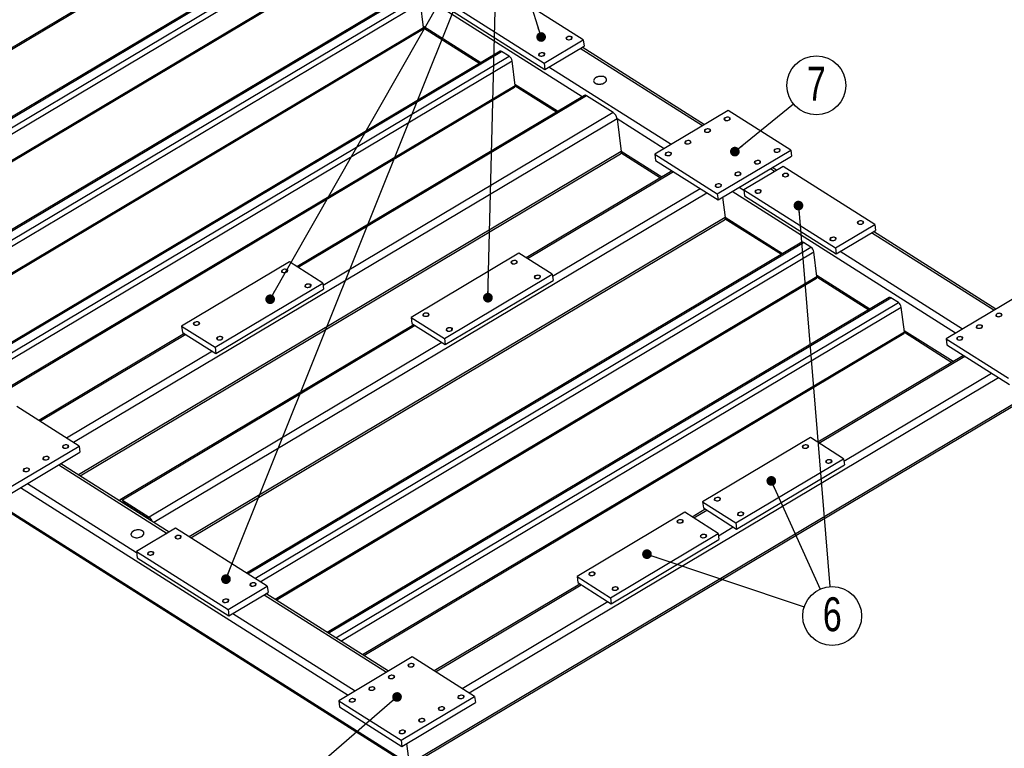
# Model space of a CAD drawing. Header units: millimetres. Extents: x 5 to 589, y 5 to 415.
# Tile 10 of 15: x 246 to 348, y 301 to 376. Entities that reach past the tile are written whole.
import ezdxf

# ---------------------------------------------------------------- set-up
doc = ezdxf.new("R2010")
doc.units = ezdxf.units.MM
doc.layers.add('NOTES', color=6, linetype='Continuous')
doc.layers.add('TRAIT-FINS', color=9, linetype='Continuous')
doc.layers.add('TRAIT-FORT', color=4, linetype='Continuous', lineweight=25)
doc.styles.add('SLDTEXTSTYLE0', font='TXT', dxfattribs={"width": 0.75})
doc.dimstyles.new('SLDDIMSTYLE0', dxfattribs={"dimtxt": 0.18, "dimasz": 1, "dimexe": 0, "dimexo": 0.0625, "dimgap": 0, "dimtad": 0, "dimtih": 1, "dimtoh": 1, "dimdec": 0, "dimrnd": 1e-09, "dimzin": 0, "dimdsep": 46, "dimtxsty": 'Standard', "dimblk1": 'DOT', "dimblk2": 'DOT', "dimsah": 1, "dimcen": 0.09, "dimadec": 0, "dimazin": 0, "dimtfac": 1, "dimtdec": 0, "dimtofl": 0, "dimtmove": 0, "dimatfit": 3, "dimldrblk": 'DOT', "dimfxl": 1, "dimfrac": 2, "dimtolj": 1, "dimtzin": 0, "dimarcsym": 0})

# ---------------------------------------------------------------- blocks, each defined once
blk = doc.blocks.new('_Dot')
at = {"color": 0, "linetype": 'ByBlock', "lineweight": -2}
blk.add_line((-0.5, 0), (-1, 0), dxfattribs=at)
at = {"color": 0, "linetype": 'ByBlock', "const_width": 0.5}
blk.add_lwpolyline([(-0.25, 0, 1), (0.25, 0, 1)], format="xyb", close=True, dxfattribs=at)
blk = doc.blocks.new('SW_NOTE_20')
at = {"layer": 'NOTES', "color": 0}
blk.add_circle((2.88, -0.96), 3.04, dxfattribs=at)
at = {"layer": 'NOTES', "color": 0, "insert": (2.89, 0.97), "char_height": 3.5, "attachment_point": 2, "style": 'SLDTEXTSTYLE0'}
blk.add_mtext('6', dxfattribs=at)
blk = doc.blocks.new('SW_NOTE_24')
at = {"layer": 'NOTES', "color": 0}
blk.add_circle((2.36, 1.92), 3.04, dxfattribs=at)
at = {"layer": 'NOTES', "color": 0, "insert": (2.36, 3.85), "char_height": 3.5, "attachment_point": 2, "style": 'SLDTEXTSTYLE0'}
blk.add_mtext('7', dxfattribs=at)

msp = doc.modelspace()

# ---------------------------------------------------------------- linework, layer by layer
at = {"layer": 'TRAIT-FINS', "lineweight": 18, "flags": 128}
for points in [[(302.43, 374.31), (302.37, 374.37), (302.35, 374.45), (302.39, 374.52), (302.47, 374.59), (302.58, 374.64), (302.71, 374.66), (302.84, 374.65), (302.94, 374.61), (303, 374.54), (303.01, 374.47), (302.98, 374.39), (302.9, 374.32), (302.79, 374.27), (302.66, 374.25), (302.53, 374.27), (302.43, 374.31)], [(299.6, 372.62), (299.54, 372.68), (299.52, 372.76), (299.56, 372.84), (299.64, 372.91), (299.75, 372.95), (299.88, 372.97), (300, 372.96), (300.11, 372.92), (300.17, 372.86), (300.18, 372.78), (300.15, 372.7), (300.07, 372.63), (299.96, 372.59), (299.83, 372.57), (299.7, 372.58), (299.6, 372.62)], [(318.74, 365.97), (318.68, 366.03), (318.66, 366.11), (318.7, 366.19), (318.78, 366.25), (318.89, 366.3), (319.02, 366.32), (319.14, 366.31), (319.24, 366.27), (319.31, 366.21), (319.32, 366.13), (319.29, 366.05), (319.21, 365.98), (319.09, 365.94), (318.96, 365.92), (318.84, 365.93), (318.74, 365.97)], [(316.72, 364.76), (316.65, 364.83), (316.64, 364.9), (316.67, 364.98), (316.75, 365.05), (316.87, 365.1), (317, 365.12), (317.12, 365.1), (317.22, 365.06), (317.28, 365), (317.3, 364.92), (317.26, 364.85), (317.18, 364.78), (317.07, 364.73), (316.94, 364.71), (316.82, 364.72), (316.72, 364.76)], [(314.69, 363.56), (314.63, 363.62), (314.62, 363.7), (314.65, 363.78), (314.73, 363.84), (314.85, 363.89), (314.97, 363.91), (315.1, 363.9), (315.2, 363.86), (315.26, 363.8), (315.28, 363.72), (315.24, 363.64), (315.16, 363.57), (315.05, 363.53), (314.92, 363.51), (314.8, 363.52), (314.69, 363.56)], [(312.67, 362.35), (312.61, 362.42), (312.59, 362.49), (312.63, 362.57), (312.71, 362.64), (312.82, 362.69), (312.95, 362.71), (313.08, 362.69), (313.18, 362.65), (313.24, 362.59), (313.26, 362.51), (313.22, 362.44), (313.14, 362.37), (313.03, 362.32), (312.9, 362.3), (312.77, 362.31), (312.67, 362.35)], [(323.89, 362.7), (323.83, 362.77), (323.81, 362.84), (323.85, 362.92), (323.93, 362.99), (324.04, 363.04), (324.17, 363.06), (324.3, 363.05), (324.4, 363.01), (324.46, 362.94), (324.48, 362.86), (324.44, 362.79), (324.36, 362.72), (324.25, 362.67), (324.12, 362.65), (323.99, 362.66), (323.89, 362.7)], [(321.87, 361.5), (321.81, 361.56), (321.79, 361.64), (321.83, 361.72), (321.91, 361.79), (322.02, 361.83), (322.15, 361.85), (322.27, 361.84), (322.38, 361.8), (322.44, 361.74), (322.45, 361.66), (322.42, 361.58), (322.34, 361.51), (322.22, 361.47), (322.1, 361.45), (321.97, 361.46), (321.87, 361.5)], [(319.85, 360.29), (319.79, 360.36), (319.77, 360.43), (319.81, 360.51), (319.89, 360.58), (320, 360.63), (320.13, 360.65), (320.25, 360.64), (320.35, 360.6), (320.42, 360.53), (320.43, 360.45), (320.4, 360.38), (320.32, 360.31), (320.2, 360.26), (320.07, 360.24), (319.95, 360.25), (319.85, 360.29)], [(324.77, 360.16), (324.7, 360.23), (324.69, 360.3), (324.72, 360.38), (324.8, 360.45), (324.92, 360.5), (325.05, 360.52), (325.17, 360.5), (325.27, 360.46), (325.33, 360.4), (325.35, 360.32), (325.31, 360.25), (325.23, 360.18), (325.12, 360.13), (324.99, 360.11), (324.87, 360.12), (324.77, 360.16)], [(317.83, 359.09), (317.76, 359.15), (317.75, 359.23), (317.78, 359.31), (317.86, 359.38), (317.98, 359.42), (318.11, 359.44), (318.23, 359.43), (318.33, 359.39), (318.4, 359.33), (318.41, 359.25), (318.37, 359.17), (318.29, 359.1), (318.18, 359.06), (318.05, 359.04), (317.93, 359.05), (317.83, 359.09)], [(321.94, 358.48), (321.87, 358.54), (321.86, 358.62), (321.89, 358.69), (321.97, 358.76), (322.09, 358.81), (322.22, 358.83), (322.34, 358.82), (322.44, 358.78), (322.5, 358.71), (322.52, 358.64), (322.48, 358.56), (322.4, 358.49), (322.29, 358.44), (322.16, 358.42), (322.04, 358.43), (321.94, 358.48)], [(332.5, 355.27), (332.43, 355.33), (332.42, 355.41), (332.45, 355.49), (332.54, 355.55), (332.65, 355.6), (332.78, 355.62), (332.9, 355.61), (333, 355.57), (333.07, 355.5), (333.08, 355.43), (333.05, 355.35), (332.96, 355.28), (332.85, 355.23), (332.72, 355.21), (332.6, 355.23), (332.5, 355.27)], [(329.67, 353.58), (329.6, 353.64), (329.59, 353.72), (329.62, 353.8), (329.7, 353.87), (329.82, 353.91), (329.95, 353.93), (330.07, 353.92), (330.17, 353.88), (330.24, 353.82), (330.25, 353.74), (330.21, 353.66), (330.13, 353.59), (330.02, 353.55), (329.89, 353.53), (329.77, 353.54), (329.67, 353.58)], [(296.76, 351.18), (296.7, 351.24), (296.68, 351.32), (296.72, 351.4), (296.8, 351.47), (296.91, 351.51), (297.04, 351.53), (297.17, 351.52), (297.27, 351.48), (297.33, 351.42), (297.34, 351.34), (297.31, 351.26), (297.23, 351.19), (297.12, 351.15), (296.99, 351.13), (296.86, 351.14), (296.76, 351.18)], [(273.08, 350.27), (273.02, 350.33), (273.01, 350.41), (273.04, 350.49), (273.12, 350.55), (273.24, 350.6), (273.36, 350.62), (273.49, 350.61), (273.59, 350.57), (273.65, 350.51), (273.67, 350.43), (273.63, 350.35), (273.55, 350.28), (273.44, 350.23), (273.31, 350.22), (273.19, 350.23), (273.08, 350.27)], [(299.17, 349.66), (299.1, 349.72), (299.09, 349.8), (299.12, 349.88), (299.2, 349.94), (299.32, 349.99), (299.45, 350.01), (299.57, 350), (299.67, 349.96), (299.73, 349.89), (299.75, 349.82), (299.71, 349.74), (299.63, 349.67), (299.52, 349.62), (299.39, 349.6), (299.27, 349.62), (299.17, 349.66)], [(275.49, 348.74), (275.43, 348.81), (275.41, 348.88), (275.45, 348.96), (275.53, 349.03), (275.64, 349.08), (275.77, 349.1), (275.89, 349.09), (275.99, 349.05), (276.06, 348.98), (276.07, 348.91), (276.04, 348.83), (275.96, 348.76), (275.84, 348.71), (275.72, 348.69), (275.59, 348.7), (275.49, 348.74)], [(287.66, 345.76), (287.6, 345.82), (287.59, 345.9), (287.62, 345.98), (287.7, 346.04), (287.81, 346.09), (287.94, 346.11), (288.07, 346.1), (288.17, 346.06), (288.23, 345.99), (288.25, 345.92), (288.21, 345.84), (288.13, 345.77), (288.02, 345.72), (287.89, 345.71), (287.76, 345.72), (287.66, 345.76)], [(346.78, 345.72), (346.72, 345.79), (346.7, 345.86), (346.74, 345.94), (346.82, 346.01), (346.93, 346.06), (347.06, 346.08), (347.19, 346.07), (347.29, 346.02), (347.35, 345.96), (347.37, 345.88), (347.33, 345.81), (347.25, 345.74), (347.14, 345.69), (347.01, 345.67), (346.88, 345.68), (346.78, 345.72)], [(263.99, 344.85), (263.92, 344.91), (263.91, 344.99), (263.94, 345.06), (264.02, 345.13), (264.14, 345.18), (264.27, 345.2), (264.39, 345.19), (264.49, 345.15), (264.55, 345.08), (264.57, 345.01), (264.53, 344.93), (264.45, 344.86), (264.34, 344.81), (264.21, 344.79), (264.09, 344.8), (263.99, 344.85)], [(290.07, 344.23), (290.01, 344.3), (289.99, 344.37), (290.03, 344.45), (290.11, 344.52), (290.22, 344.57), (290.35, 344.59), (290.47, 344.58), (290.57, 344.54), (290.64, 344.47), (290.65, 344.39), (290.62, 344.32), (290.54, 344.25), (290.42, 344.2), (290.29, 344.18), (290.17, 344.19), (290.07, 344.23)], [(344.76, 344.52), (344.7, 344.58), (344.68, 344.66), (344.72, 344.74), (344.8, 344.8), (344.91, 344.85), (345.04, 344.87), (345.16, 344.86), (345.27, 344.82), (345.33, 344.76), (345.34, 344.68), (345.31, 344.6), (345.23, 344.53), (345.12, 344.49), (344.99, 344.47), (344.86, 344.48), (344.76, 344.52)], [(266.39, 343.32), (266.33, 343.39), (266.31, 343.46), (266.35, 343.54), (266.43, 343.61), (266.54, 343.66), (266.67, 343.68), (266.8, 343.66), (266.9, 343.62), (266.96, 343.56), (266.97, 343.48), (266.94, 343.4), (266.86, 343.34), (266.75, 343.29), (266.62, 343.27), (266.49, 343.28), (266.39, 343.32)], [(342.74, 343.31), (342.68, 343.38), (342.66, 343.45), (342.7, 343.53), (342.78, 343.6), (342.89, 343.65), (343.02, 343.67), (343.14, 343.66), (343.24, 343.61), (343.31, 343.55), (343.32, 343.47), (343.29, 343.4), (343.21, 343.33), (343.09, 343.28), (342.96, 343.26), (342.84, 343.27), (342.74, 343.31)], [(250.48, 332.15), (250.42, 332.21), (250.4, 332.29), (250.44, 332.37), (250.52, 332.44), (250.63, 332.48), (250.76, 332.5), (250.88, 332.49), (250.99, 332.45), (251.05, 332.39), (251.06, 332.31), (251.03, 332.23), (250.95, 332.16), (250.83, 332.12), (250.71, 332.1), (250.58, 332.11), (250.48, 332.15)], [(326.83, 332.14), (326.76, 332.2), (326.75, 332.28), (326.78, 332.36), (326.87, 332.43), (326.98, 332.47), (327.11, 332.49), (327.23, 332.48), (327.33, 332.44), (327.4, 332.38), (327.41, 332.3), (327.38, 332.22), (327.29, 332.15), (327.18, 332.11), (327.05, 332.09), (326.93, 332.1), (326.83, 332.14)], [(248.46, 330.94), (248.4, 331.01), (248.38, 331.08), (248.42, 331.16), (248.5, 331.23), (248.61, 331.28), (248.74, 331.3), (248.86, 331.29), (248.96, 331.24), (249.03, 331.18), (249.04, 331.1), (249.01, 331.03), (248.93, 330.96), (248.81, 330.91), (248.68, 330.89), (248.56, 330.9), (248.46, 330.94)], [(329.23, 330.62), (329.17, 330.68), (329.15, 330.76), (329.19, 330.84), (329.27, 330.9), (329.38, 330.95), (329.51, 330.97), (329.64, 330.96), (329.74, 330.92), (329.8, 330.85), (329.82, 330.78), (329.78, 330.7), (329.7, 330.63), (329.59, 330.58), (329.46, 330.56), (329.33, 330.58), (329.23, 330.62)], [(246.44, 329.74), (246.37, 329.8), (246.36, 329.88), (246.39, 329.96), (246.47, 330.03), (246.59, 330.07), (246.72, 330.09), (246.84, 330.08), (246.94, 330.04), (247, 329.98), (247.02, 329.9), (246.98, 329.82), (246.9, 329.75), (246.79, 329.71), (246.66, 329.69), (246.54, 329.7), (246.44, 329.74)], [(317.73, 326.72), (317.67, 326.78), (317.65, 326.86), (317.69, 326.94), (317.77, 327), (317.88, 327.05), (318.01, 327.07), (318.13, 327.06), (318.23, 327.02), (318.3, 326.96), (318.31, 326.88), (318.28, 326.8), (318.2, 326.73), (318.08, 326.68), (317.96, 326.67), (317.83, 326.68), (317.73, 326.72)], [(320.13, 325.19), (320.07, 325.26), (320.06, 325.33), (320.09, 325.41), (320.17, 325.48), (320.29, 325.53), (320.41, 325.55), (320.54, 325.54), (320.64, 325.5), (320.7, 325.43), (320.72, 325.36), (320.68, 325.28), (320.6, 325.21), (320.49, 325.16), (320.36, 325.14), (320.24, 325.15), (320.13, 325.19)], [(313.89, 324.43), (313.83, 324.49), (313.81, 324.57), (313.85, 324.65), (313.93, 324.71), (314.04, 324.76), (314.17, 324.78), (314.29, 324.77), (314.39, 324.73), (314.46, 324.67), (314.47, 324.59), (314.44, 324.51), (314.36, 324.44), (314.24, 324.4), (314.11, 324.38), (313.99, 324.39), (313.89, 324.43)], [(262.09, 322.81), (262.03, 322.87), (262.01, 322.95), (262.05, 323.03), (262.13, 323.09), (262.24, 323.14), (262.37, 323.16), (262.5, 323.15), (262.6, 323.11), (262.66, 323.04), (262.67, 322.97), (262.64, 322.89), (262.56, 322.82), (262.45, 322.77), (262.32, 322.76), (262.19, 322.77), (262.09, 322.81)], [(316.29, 322.9), (316.23, 322.97), (316.22, 323.05), (316.25, 323.12), (316.33, 323.19), (316.44, 323.24), (316.57, 323.26), (316.7, 323.25), (316.8, 323.21), (316.86, 323.14), (316.88, 323.07), (316.84, 322.99), (316.76, 322.92), (316.65, 322.87), (316.52, 322.85), (316.39, 322.86), (316.29, 322.9)], [(259.26, 321.12), (259.2, 321.18), (259.18, 321.26), (259.22, 321.34), (259.3, 321.41), (259.41, 321.45), (259.54, 321.47), (259.67, 321.46), (259.77, 321.42), (259.83, 321.36), (259.84, 321.28), (259.81, 321.2), (259.73, 321.13), (259.62, 321.09), (259.49, 321.07), (259.36, 321.08), (259.26, 321.12)], [(304.79, 319.01), (304.73, 319.07), (304.71, 319.15), (304.75, 319.22), (304.83, 319.29), (304.94, 319.34), (305.07, 319.36), (305.19, 319.35), (305.3, 319.31), (305.36, 319.24), (305.37, 319.17), (305.34, 319.09), (305.26, 319.02), (305.14, 318.97), (305.02, 318.95), (304.89, 318.96), (304.79, 319.01)], [(269.82, 317.91), (269.76, 317.97), (269.74, 318.05), (269.78, 318.13), (269.86, 318.2), (269.97, 318.25), (270.1, 318.26), (270.23, 318.25), (270.33, 318.21), (270.39, 318.15), (270.41, 318.07), (270.37, 317.99), (270.29, 317.93), (270.18, 317.88), (270.05, 317.86), (269.92, 317.87), (269.82, 317.91)], [(307.2, 317.48), (307.13, 317.55), (307.12, 317.62), (307.15, 317.7), (307.23, 317.77), (307.35, 317.82), (307.47, 317.84), (307.6, 317.82), (307.7, 317.78), (307.76, 317.72), (307.78, 317.64), (307.74, 317.56), (307.66, 317.5), (307.55, 317.45), (307.42, 317.43), (307.3, 317.44), (307.2, 317.48)], [(266.99, 316.22), (266.93, 316.29), (266.91, 316.36), (266.95, 316.44), (267.03, 316.51), (267.14, 316.56), (267.27, 316.58), (267.4, 316.57), (267.5, 316.53), (267.56, 316.46), (267.58, 316.39), (267.54, 316.31), (267.46, 316.24), (267.35, 316.19), (267.22, 316.17), (267.09, 316.18), (266.99, 316.22)], [(286.13, 309.57), (286.07, 309.64), (286.05, 309.71), (286.09, 309.79), (286.17, 309.86), (286.28, 309.91), (286.41, 309.93), (286.53, 309.91), (286.64, 309.87), (286.7, 309.81), (286.71, 309.73), (286.68, 309.66), (286.6, 309.59), (286.48, 309.54), (286.36, 309.52), (286.23, 309.53), (286.13, 309.57)], [(284.11, 308.37), (284.04, 308.43), (284.03, 308.51), (284.07, 308.59), (284.15, 308.65), (284.26, 308.7), (284.39, 308.72), (284.51, 308.71), (284.61, 308.67), (284.68, 308.61), (284.69, 308.53), (284.66, 308.45), (284.58, 308.38), (284.46, 308.34), (284.33, 308.32), (284.21, 308.33), (284.11, 308.37)], [(282.09, 307.16), (282.02, 307.23), (282.01, 307.3), (282.04, 307.38), (282.12, 307.45), (282.24, 307.5), (282.37, 307.52), (282.49, 307.5), (282.59, 307.46), (282.65, 307.4), (282.67, 307.32), (282.63, 307.25), (282.55, 307.18), (282.44, 307.13), (282.31, 307.11), (282.19, 307.12), (282.09, 307.16)], [(280.06, 305.96), (280, 306.02), (279.99, 306.1), (280.02, 306.18), (280.1, 306.24), (280.22, 306.29), (280.34, 306.31), (280.47, 306.3), (280.57, 306.26), (280.63, 306.2), (280.65, 306.12), (280.61, 306.04), (280.53, 305.97), (280.42, 305.93), (280.29, 305.91), (280.17, 305.92), (280.06, 305.96)], [(291.28, 306.31), (291.22, 306.37), (291.21, 306.45), (291.24, 306.53), (291.32, 306.6), (291.43, 306.64), (291.56, 306.66), (291.69, 306.65), (291.79, 306.61), (291.85, 306.55), (291.87, 306.47), (291.83, 306.39), (291.75, 306.32), (291.64, 306.28), (291.51, 306.26), (291.39, 306.27), (291.28, 306.31)], [(289.26, 305.1), (289.2, 305.17), (289.18, 305.24), (289.22, 305.32), (289.3, 305.39), (289.41, 305.44), (289.54, 305.46), (289.67, 305.45), (289.77, 305.41), (289.83, 305.34), (289.85, 305.26), (289.81, 305.19), (289.73, 305.12), (289.62, 305.07), (289.49, 305.05), (289.36, 305.06), (289.26, 305.1)], [(287.24, 303.9), (287.18, 303.96), (287.16, 304.04), (287.2, 304.12), (287.28, 304.19), (287.39, 304.23), (287.52, 304.25), (287.64, 304.24), (287.75, 304.2), (287.81, 304.14), (287.82, 304.06), (287.79, 303.98), (287.71, 303.91), (287.59, 303.87), (287.47, 303.85), (287.34, 303.86), (287.24, 303.9)], [(285.22, 302.69), (285.16, 302.76), (285.14, 302.83), (285.18, 302.91), (285.26, 302.98), (285.37, 303.03), (285.5, 303.05), (285.62, 303.04), (285.72, 303), (285.79, 302.93), (285.8, 302.85), (285.77, 302.78), (285.69, 302.71), (285.57, 302.66), (285.44, 302.64), (285.32, 302.65), (285.22, 302.69)]]:
    msp.add_lwpolyline(points, dxfattribs=at)
at = {"layer": 'TRAIT-FORT', "lineweight": 25}
for p, q in [((304.03, 368.41), (260.65, 395.87)), ((212.86, 354.2), (268.77, 387.53)), ((212.98, 354.13), (268.72, 387.34)), ((276.66, 385.08), (219.36, 350.92)), ((219.46, 350.86), (276.83, 385.05)), ((220.23, 350.37), (277.6, 384.56)), ((220.77, 350.03), (277.9, 384.08)), ((222.99, 348.62), (278.22, 381.54)), ((223.11, 348.55), (278.17, 381.36)), ((304.15, 374.27), (294.7, 380.26)), ((286.11, 379.09), (228.13, 344.53)), ((228.23, 344.47), (286.28, 379.07)), ((229, 343.98), (287.05, 378.58)), ((229.54, 343.64), (287.35, 378.1)), ((287.67, 375.56), (287.35, 378.1)), ((290.66, 377.85), (300.11, 371.86)), ((290.74, 377.21), (300.19, 371.23)), ((231.76, 342.23), (287.67, 375.56)), ((231.88, 342.16), (287.61, 375.38)), ((293.57, 371.92), (287.65, 375.66)), ((287.67, 375.52), (293.46, 371.85)), ((300.11, 371.86), (304.15, 374.27)), ((304.15, 374.27), (304.23, 373.64)), ((295.56, 373.11), (237.58, 338.55)), ((237.68, 338.49), (295.72, 373.08)), ((296.5, 372.59), (295.72, 373.08)), ((300.19, 371.23), (304.23, 373.64)), ((316.46, 365.4), (303.83, 373.4)), ((316.65, 365.52), (304.02, 373.52)), ((238.45, 338), (296.5, 372.59)), ((238.99, 337.66), (296.8, 372.11)), ((297.12, 369.57), (296.8, 372.11)), ((300.11, 371.86), (300.19, 371.23)), ((313.22, 363.47), (300.59, 371.47)), ((241.21, 336.25), (297.12, 369.57)), ((241.33, 336.17), (297.06, 369.39)), ((301.5, 366.9), (297.1, 369.68)), ((297.12, 369.53), (301.39, 366.83)), ((304.26, 368.54), (274.6, 350.86)), ((304.48, 368.51), (274.73, 350.78)), ((307.23, 366.77), (304.48, 368.51)), ((307.23, 366.77), (277.3, 348.93)), ((319.1, 366.98), (311.52, 362.46)), ((325.55, 362.9), (319.1, 366.98)), ((307.63, 366.13), (251.56, 332.71)), ((307.63, 366.13), (308.06, 362.74)), ((312.5, 363.04), (307.63, 366.13)), ((308.06, 362.74), (252.07, 329.37)), ((312.24, 360.1), (308.06, 362.74)), ((317.97, 358.38), (325.55, 362.9)), ((325.55, 362.9), (325.63, 362.26)), ((252.23, 329.27), (307.99, 362.5)), ((308.05, 362.61), (312.13, 360.03)), ((311.52, 362.46), (317.97, 358.38)), ((311.52, 362.46), (311.6, 361.83)), ((311.6, 361.83), (318.05, 357.75)), ((318.05, 357.75), (325.63, 362.26)), ((313.32, 360.74), (298.27, 351.78)), ((313.45, 360.66), (298.41, 351.69)), ((324.77, 361.22), (320.72, 358.81)), ((323.89, 360.69), (323.45, 360.97)), ((324.08, 360.81), (323.65, 361.09)), ((334.22, 355.23), (324.77, 361.22)), ((316.2, 358.91), (300.98, 349.84)), ((320.73, 358.71), (320.22, 359.04)), ((320.72, 358.81), (330.17, 352.82)), ((320.72, 358.81), (320.8, 358.17)), ((193.84, 358.03), (286.19, 299.55)), ((194.03, 357.77), (286.23, 299.39)), ((316.91, 358.46), (259.84, 324.45)), ((317.97, 358.38), (318.05, 357.75)), ((318.53, 358.03), (318.79, 355.94)), ((342.57, 344), (319.5, 358.61)), ((320.8, 358.17), (330.25, 352.19)), ((318.79, 355.94), (263.49, 322.98)), ((263.65, 322.88), (318.72, 355.7)), ((324.71, 352.2), (318.79, 355.94)), ((318.79, 355.81), (324.6, 352.14)), ((330.17, 352.82), (334.22, 355.23)), ((330.25, 352.19), (334.3, 354.6)), ((334.22, 355.23), (334.3, 354.6)), ((346.52, 346.36), (333.89, 354.36)), ((346.72, 346.48), (334.09, 354.48)), ((326.7, 353.39), (269.4, 319.24)), ((269.5, 319.17), (326.86, 353.36)), ((270.27, 318.68), (327.64, 352.87)), ((327.64, 352.87), (326.86, 353.36)), ((330.17, 352.82), (330.25, 352.19)), ((270.81, 318.34), (327.94, 352.39)), ((297.51, 352.26), (286.39, 345.63)), ((300.95, 350.08), (297.51, 352.26)), ((328.26, 349.85), (327.94, 352.39)), ((343.29, 344.43), (330.66, 352.43)), ((273.83, 351.35), (262.71, 344.72)), ((277.27, 349.17), (273.83, 351.35)), ((272.35, 316.53), (328.26, 349.85)), ((272.47, 316.45), (328.2, 349.67)), ((289.83, 343.46), (300.95, 350.08)), ((300.95, 350.08), (301.03, 349.45)), ((333.73, 346.49), (328.24, 349.96)), ((328.26, 349.82), (333.62, 346.42)), ((266.15, 342.54), (277.27, 349.17)), ((266.23, 341.91), (277.35, 348.54)), ((277.27, 349.17), (277.35, 348.54)), ((289.91, 342.82), (301.03, 349.45)), ((335.72, 347.68), (277.74, 313.12)), ((277.84, 313.05), (335.88, 347.65)), ((336.66, 347.16), (335.88, 347.65)), ((349.17, 347.94), (341.59, 343.42)), ((278.61, 312.56), (336.66, 347.16)), ((279.15, 312.22), (336.96, 346.68)), ((337.28, 344.14), (336.96, 346.68)), ((286.39, 345.63), (286.47, 345)), ((286.39, 345.63), (289.83, 343.46)), ((286.68, 344.86), (256.37, 326.8)), ((286.81, 344.78), (256.59, 326.76)), ((262.71, 344.72), (266.15, 342.54)), ((262.71, 344.72), (262.79, 344.08)), ((286.47, 345), (289.91, 342.82)), ((263, 343.95), (247.96, 334.99)), ((263.14, 343.87), (248.09, 334.9)), ((262.79, 344.08), (266.23, 341.91)), ((281.37, 310.82), (337.28, 344.14)), ((281.49, 310.74), (337.22, 343.96)), ((289.83, 343.46), (289.91, 342.82)), ((342.3, 341.06), (337.26, 344.25)), ((337.28, 344.1), (342.19, 340.99)), ((341.59, 343.42), (341.67, 342.79)), ((341.59, 343.42), (348.03, 339.34)), ((289.56, 343.04), (259.34, 325.02)), ((266.15, 342.54), (266.23, 341.91)), ((341.67, 342.79), (348.11, 338.71)), ((265.89, 342.13), (250.84, 333.16)), ((343.38, 341.7), (328.34, 332.74)), ((328.47, 332.65), (343.52, 341.62)), ((292.36, 306.87), (346.98, 339.42)), ((331.04, 330.8), (346.27, 339.87)), ((286.19, 299.55), (352.9, 339.31)), ((286.24, 299.39), (352.7, 339)), ((252.13, 332.34), (245.69, 336.42)), ((244.55, 327.82), (252.13, 332.34)), ((252.13, 332.34), (252.22, 331.71)), ((327.58, 333.22), (316.46, 326.59)), ((331.01, 331.04), (327.58, 333.22)), ((244.63, 327.19), (252.22, 331.71)), ((250.04, 330.41), (261.21, 323.34)), ((261.41, 323.46), (250.24, 330.53)), ((319.89, 324.42), (331.01, 331.04)), ((319.97, 323.78), (331.09, 330.41)), ((331.01, 331.04), (331.09, 330.41)), ((246.81, 328.49), (258.06, 321.36)), ((246.09, 328.06), (279.89, 306.65)), ((256.63, 326.54), (256.58, 326.52)), ((256.59, 326.76), (259.34, 325.02)), ((259.36, 324.81), (256.62, 326.55)), ((316.46, 326.59), (316.54, 325.96)), ((316.46, 326.59), (319.89, 324.42)), ((314.64, 325.51), (303.52, 318.88)), ((318.07, 323.33), (314.64, 325.51)), ((316.74, 325.83), (315.4, 325.02)), ((315.54, 324.94), (316.88, 325.74)), ((316.54, 325.96), (319.97, 323.78)), ((319.89, 324.42), (319.97, 323.78)), ((262.09, 323.86), (258.05, 321.45)), ((271.54, 317.88), (262.09, 323.86)), ((306.95, 316.7), (318.07, 323.33)), ((318.07, 323.33), (318.15, 322.7)), ((318.1, 323.09), (319.63, 324)), ((307.03, 316.07), (318.15, 322.7)), ((258.05, 321.45), (267.5, 315.47)), ((258.05, 321.45), (258.13, 320.82)), ((258.13, 320.82), (267.58, 314.83)), ((303.81, 318.11), (288.76, 309.15)), ((288.9, 309.06), (303.94, 318.03)), ((303.52, 318.88), (303.6, 318.25)), ((303.52, 318.88), (306.95, 316.7)), ((303.6, 318.25), (307.03, 316.07)), ((267.5, 315.47), (271.54, 317.88)), ((267.58, 314.83), (271.62, 317.24)), ((271.22, 317), (283.85, 309.01)), ((284.04, 309.12), (271.41, 317.12)), ((271.54, 317.88), (271.62, 317.24)), ((291.65, 307.32), (306.69, 316.29)), ((306.95, 316.7), (307.03, 316.07)), ((267.5, 315.47), (267.58, 314.83)), ((267.98, 315.08), (280.61, 307.08)), ((286.5, 310.58), (278.91, 306.06)), ((292.94, 306.5), (286.5, 310.58)), ((278.91, 306.06), (279, 305.43)), ((278.91, 306.06), (285.36, 301.98)), ((285.36, 301.98), (292.94, 306.5)), ((285.44, 301.35), (293.02, 305.87)), ((292.94, 306.5), (293.02, 305.87)), ((279, 305.43), (285.44, 301.35)), ((285.36, 301.98), (285.44, 301.35)), ((285.92, 301.64), (286.19, 299.55))]:
    msp.add_line(p, q, dxfattribs=at)
at = {"layer": 'TRAIT-FORT', "lineweight": 25, "flags": 128}
for points in [[(302.47, 374.33), (302.53, 374.3), (302.61, 374.29), (302.69, 374.29), (302.78, 374.3), (302.85, 374.33), (302.91, 374.37), (302.95, 374.42), (302.97, 374.47), (302.96, 374.52), (302.92, 374.57), (302.87, 374.6), (302.8, 374.62), (302.72, 374.63), (302.63, 374.62), (302.55, 374.6), (302.49, 374.56), (302.44, 374.52), (302.41, 374.47), (302.4, 374.42), (302.42, 374.37), (302.47, 374.33)], [(299.64, 372.64), (299.7, 372.61), (299.78, 372.6), (299.86, 372.6), (299.94, 372.62), (300.02, 372.64), (300.08, 372.69), (300.12, 372.73), (300.14, 372.79), (300.13, 372.84), (300.09, 372.88), (300.04, 372.91), (299.97, 372.94), (299.89, 372.94), (299.8, 372.93), (299.72, 372.91), (299.66, 372.88), (299.61, 372.83), (299.58, 372.78), (299.57, 372.73), (299.59, 372.68), (299.64, 372.64)], [(306.39, 370.41), (306.3, 370.45), (306.2, 370.49), (306.08, 370.51), (305.96, 370.51), (305.83, 370.5), (305.71, 370.48), (305.59, 370.44), (305.48, 370.39), (305.39, 370.33), (305.31, 370.26), (305.26, 370.19), (305.23, 370.11), (305.22, 370.04), (305.24, 369.96), (305.28, 369.89), (305.34, 369.83), (305.42, 369.78), (305.52, 369.74), (305.63, 369.71), (305.75, 369.7), (305.88, 369.7), (306.01, 369.72), (306.13, 369.75), (306.24, 369.79), (306.34, 369.85), (306.42, 369.91), (306.49, 369.98), (306.53, 370.06), (306.55, 370.14), (306.54, 370.21), (306.51, 370.28), (306.46, 370.35), (306.39, 370.41)], [(306.32, 369.83), (306.4, 369.9), (306.47, 369.97), (306.52, 370.04), (306.55, 370.12), (306.55, 370.19), (306.52, 370.27), (306.48, 370.33), (306.41, 370.39), (306.33, 370.44), (306.22, 370.48), (306.11, 370.5), (305.99, 370.51), (305.86, 370.51), (305.74, 370.49), (305.62, 370.45), (305.51, 370.41), (305.41, 370.35), (305.33, 370.28), (305.27, 370.21), (305.24, 370.13), (305.22, 370.06), (305.23, 369.98), (305.27, 369.91), (305.32, 369.85), (305.4, 369.79), (305.5, 369.75), (305.6, 369.72), (305.72, 369.7), (305.85, 369.7), (305.97, 369.71), (306.1, 369.74), (306.21, 369.78), (306.32, 369.83)], [(318.81, 366.23), (318.75, 366.19), (318.72, 366.14), (318.71, 366.09), (318.72, 366.04), (318.76, 366), (318.82, 365.97), (318.9, 365.95), (318.98, 365.95), (319.06, 365.96), (319.14, 365.99), (319.2, 366.02), (319.25, 366.07), (319.27, 366.12), (319.27, 366.17), (319.24, 366.22), (319.19, 366.25), (319.12, 366.28), (319.04, 366.29), (318.96, 366.29), (318.88, 366.27), (318.81, 366.23)], [(316.79, 365.03), (316.73, 364.99), (316.7, 364.94), (316.69, 364.89), (316.7, 364.84), (316.74, 364.79), (316.8, 364.76), (316.87, 364.74), (316.96, 364.74), (317.04, 364.75), (317.12, 364.78), (317.18, 364.82), (317.23, 364.86), (317.25, 364.92), (317.25, 364.97), (317.22, 365.01), (317.17, 365.05), (317.1, 365.07), (317.02, 365.09), (316.94, 365.08), (316.86, 365.06), (316.79, 365.03)], [(314.76, 363.82), (314.71, 363.78), (314.68, 363.73), (314.67, 363.68), (314.68, 363.63), (314.72, 363.59), (314.78, 363.56), (314.85, 363.54), (314.93, 363.54), (315.02, 363.55), (315.1, 363.58), (315.16, 363.61), (315.2, 363.66), (315.23, 363.71), (315.22, 363.76), (315.2, 363.81), (315.15, 363.84), (315.08, 363.87), (315, 363.88), (314.92, 363.88), (314.84, 363.86), (314.76, 363.82)], [(308.06, 362.74), (308.06, 362.67), (308.05, 362.6), (308.03, 362.55), (307.99, 362.51), (307.99, 362.5)], [(323.96, 362.97), (323.91, 362.93), (323.87, 362.88), (323.86, 362.83), (323.88, 362.78), (323.92, 362.74), (323.98, 362.7), (324.05, 362.69), (324.13, 362.68), (324.22, 362.69), (324.29, 362.72), (324.36, 362.76), (324.4, 362.81), (324.42, 362.86), (324.42, 362.91), (324.4, 362.95), (324.35, 362.99), (324.28, 363.02), (324.2, 363.03), (324.12, 363.02), (324.03, 363), (323.96, 362.97)], [(312.74, 362.62), (312.69, 362.58), (312.65, 362.53), (312.64, 362.48), (312.66, 362.43), (312.7, 362.38), (312.76, 362.35), (312.83, 362.33), (312.91, 362.33), (313, 362.34), (313.07, 362.37), (313.14, 362.41), (313.18, 362.45), (313.21, 362.51), (313.2, 362.56), (313.18, 362.6), (313.13, 362.64), (313.06, 362.66), (312.98, 362.68), (312.9, 362.67), (312.81, 362.65), (312.74, 362.62)], [(321.94, 361.77), (321.89, 361.72), (321.85, 361.67), (321.84, 361.62), (321.86, 361.57), (321.9, 361.53), (321.95, 361.5), (322.03, 361.48), (322.11, 361.48), (322.19, 361.49), (322.27, 361.52), (322.34, 361.55), (322.38, 361.6), (322.4, 361.65), (322.4, 361.7), (322.37, 361.75), (322.32, 361.79), (322.26, 361.81), (322.18, 361.82), (322.09, 361.82), (322.01, 361.8), (321.94, 361.77)], [(319.92, 360.56), (319.86, 360.52), (319.83, 360.47), (319.82, 360.42), (319.83, 360.37), (319.87, 360.33), (319.93, 360.29), (320.01, 360.28), (320.09, 360.27), (320.17, 360.28), (320.25, 360.31), (320.31, 360.35), (320.36, 360.4), (320.38, 360.45), (320.38, 360.5), (320.35, 360.54), (320.3, 360.58), (320.23, 360.61), (320.16, 360.62), (320.07, 360.61), (319.99, 360.59), (319.92, 360.56)], [(324.8, 360.19), (324.87, 360.16), (324.94, 360.14), (325.03, 360.14), (325.11, 360.16), (325.18, 360.19), (325.24, 360.23), (325.28, 360.28), (325.3, 360.33), (325.29, 360.38), (325.26, 360.42), (325.2, 360.46), (325.13, 360.48), (325.05, 360.49), (324.97, 360.48), (324.89, 360.45), (324.82, 360.42), (324.77, 360.37), (324.74, 360.32), (324.74, 360.27), (324.76, 360.22), (324.8, 360.19)], [(317.9, 359.36), (317.84, 359.31), (317.81, 359.26), (317.8, 359.21), (317.81, 359.16), (317.85, 359.12), (317.91, 359.09), (317.98, 359.07), (318.07, 359.07), (318.15, 359.08), (318.23, 359.11), (318.29, 359.14), (318.34, 359.19), (318.36, 359.24), (318.36, 359.29), (318.33, 359.34), (318.28, 359.38), (318.21, 359.4), (318.13, 359.41), (318.05, 359.41), (317.97, 359.39), (317.9, 359.36)], [(321.97, 358.5), (322.04, 358.47), (322.11, 358.46), (322.2, 358.46), (322.28, 358.47), (322.35, 358.5), (322.41, 358.54), (322.45, 358.59), (322.47, 358.64), (322.46, 358.69), (322.43, 358.74), (322.37, 358.77), (322.3, 358.79), (322.22, 358.8), (322.14, 358.79), (322.06, 358.77), (321.99, 358.73), (321.94, 358.69), (321.91, 358.64), (321.91, 358.59), (321.93, 358.54), (321.97, 358.5)], [(318.79, 355.94), (318.8, 355.87), (318.79, 355.8), (318.77, 355.75), (318.73, 355.71), (318.72, 355.7)], [(332.54, 355.29), (332.6, 355.26), (332.68, 355.25), (332.76, 355.25), (332.84, 355.26), (332.92, 355.29), (332.98, 355.33), (333.02, 355.38), (333.03, 355.43), (333.02, 355.48), (332.99, 355.53), (332.94, 355.56), (332.86, 355.58), (332.78, 355.59), (332.7, 355.58), (332.62, 355.56), (332.55, 355.52), (332.5, 355.48), (332.47, 355.43), (332.47, 355.38), (332.49, 355.33), (332.54, 355.29)], [(329.7, 353.6), (329.77, 353.57), (329.84, 353.56), (329.93, 353.56), (330.01, 353.58), (330.09, 353.61), (330.15, 353.65), (330.19, 353.69), (330.2, 353.75), (330.19, 353.8), (330.16, 353.84), (330.1, 353.87), (330.03, 353.9), (329.95, 353.9), (329.87, 353.89), (329.79, 353.87), (329.72, 353.84), (329.67, 353.79), (329.64, 353.74), (329.64, 353.69), (329.66, 353.64), (329.7, 353.6)], [(273.15, 350.53), (273.1, 350.49), (273.06, 350.44), (273.05, 350.39), (273.07, 350.34), (273.11, 350.3), (273.17, 350.27), (273.24, 350.25), (273.32, 350.25), (273.41, 350.26), (273.49, 350.28), (273.55, 350.32), (273.59, 350.37), (273.62, 350.42), (273.61, 350.47), (273.59, 350.52), (273.54, 350.55), (273.47, 350.58), (273.39, 350.59), (273.31, 350.59), (273.23, 350.57), (273.15, 350.53)], [(296.83, 351.45), (296.78, 351.4), (296.74, 351.35), (296.73, 351.3), (296.75, 351.25), (296.79, 351.21), (296.85, 351.18), (296.92, 351.16), (297, 351.16), (297.09, 351.17), (297.16, 351.2), (297.23, 351.24), (297.27, 351.28), (297.29, 351.33), (297.29, 351.38), (297.26, 351.43), (297.21, 351.47), (297.15, 351.49), (297.07, 351.5), (296.98, 351.5), (296.9, 351.48), (296.83, 351.45)], [(299.24, 349.92), (299.18, 349.88), (299.15, 349.83), (299.14, 349.78), (299.15, 349.73), (299.19, 349.69), (299.25, 349.66), (299.32, 349.64), (299.41, 349.64), (299.49, 349.65), (299.57, 349.67), (299.63, 349.71), (299.68, 349.76), (299.7, 349.81), (299.7, 349.86), (299.67, 349.91), (299.62, 349.94), (299.55, 349.97), (299.47, 349.98), (299.39, 349.97), (299.31, 349.96), (299.24, 349.92)], [(275.56, 349.01), (275.5, 348.97), (275.47, 348.92), (275.46, 348.87), (275.48, 348.82), (275.51, 348.78), (275.57, 348.74), (275.65, 348.73), (275.73, 348.72), (275.81, 348.74), (275.89, 348.76), (275.95, 348.8), (276, 348.85), (276.02, 348.9), (276.02, 348.95), (275.99, 348.99), (275.94, 349.03), (275.88, 349.06), (275.8, 349.07), (275.71, 349.06), (275.63, 349.04), (275.56, 349.01)], [(287.73, 346.02), (287.68, 345.98), (287.64, 345.93), (287.63, 345.88), (287.65, 345.83), (287.69, 345.79), (287.75, 345.76), (287.82, 345.74), (287.9, 345.74), (287.99, 345.75), (288.06, 345.77), (288.13, 345.81), (288.17, 345.86), (288.2, 345.91), (288.19, 345.96), (288.17, 346.01), (288.12, 346.04), (288.05, 346.07), (287.97, 346.08), (287.89, 346.08), (287.8, 346.06), (287.73, 346.02)], [(346.85, 345.99), (346.8, 345.95), (346.76, 345.9), (346.75, 345.85), (346.77, 345.8), (346.81, 345.75), (346.87, 345.72), (346.94, 345.71), (347.02, 345.7), (347.11, 345.71), (347.18, 345.74), (347.25, 345.78), (347.29, 345.83), (347.32, 345.88), (347.31, 345.93), (347.29, 345.97), (347.24, 346.01), (347.17, 346.04), (347.09, 346.05), (347.01, 346.04), (346.92, 346.02), (346.85, 345.99)], [(264.06, 345.11), (264, 345.07), (263.97, 345.02), (263.96, 344.97), (263.97, 344.92), (264.01, 344.88), (264.07, 344.85), (264.14, 344.83), (264.23, 344.82), (264.31, 344.84), (264.39, 344.86), (264.45, 344.9), (264.5, 344.95), (264.52, 345), (264.52, 345.05), (264.49, 345.09), (264.44, 345.13), (264.37, 345.16), (264.29, 345.17), (264.21, 345.16), (264.13, 345.14), (264.06, 345.11)], [(290.14, 344.5), (290.08, 344.46), (290.05, 344.41), (290.04, 344.36), (290.05, 344.31), (290.09, 344.27), (290.15, 344.23), (290.23, 344.22), (290.31, 344.21), (290.39, 344.22), (290.47, 344.25), (290.53, 344.29), (290.58, 344.34), (290.6, 344.39), (290.6, 344.44), (290.57, 344.48), (290.52, 344.52), (290.45, 344.55), (290.38, 344.56), (290.29, 344.55), (290.21, 344.53), (290.14, 344.5)], [(344.83, 344.78), (344.78, 344.74), (344.74, 344.69), (344.73, 344.64), (344.75, 344.59), (344.79, 344.55), (344.84, 344.52), (344.92, 344.5), (345, 344.5), (345.08, 344.51), (345.16, 344.54), (345.23, 344.57), (345.27, 344.62), (345.29, 344.67), (345.29, 344.72), (345.26, 344.77), (345.21, 344.81), (345.15, 344.83), (345.07, 344.84), (344.98, 344.84), (344.9, 344.82), (344.83, 344.78)], [(266.46, 343.59), (266.41, 343.55), (266.37, 343.5), (266.36, 343.44), (266.38, 343.4), (266.42, 343.35), (266.48, 343.32), (266.55, 343.3), (266.63, 343.3), (266.72, 343.31), (266.79, 343.34), (266.86, 343.38), (266.9, 343.42), (266.92, 343.47), (266.92, 343.53), (266.89, 343.57), (266.84, 343.61), (266.78, 343.63), (266.7, 343.64), (266.61, 343.64), (266.53, 343.62), (266.46, 343.59)], [(342.81, 343.58), (342.75, 343.54), (342.72, 343.49), (342.71, 343.44), (342.73, 343.39), (342.76, 343.34), (342.82, 343.31), (342.9, 343.3), (342.98, 343.29), (343.06, 343.3), (343.14, 343.33), (343.2, 343.37), (343.25, 343.42), (343.27, 343.47), (343.27, 343.52), (343.24, 343.56), (343.19, 343.6), (343.12, 343.63), (343.05, 343.64), (342.96, 343.63), (342.88, 343.61), (342.81, 343.58)], [(250.55, 332.41), (250.49, 332.37), (250.46, 332.32), (250.45, 332.27), (250.47, 332.22), (250.5, 332.18), (250.56, 332.15), (250.64, 332.13), (250.72, 332.13), (250.8, 332.14), (250.88, 332.17), (250.94, 332.2), (250.99, 332.25), (251.01, 332.3), (251.01, 332.35), (250.98, 332.4), (250.93, 332.44), (250.87, 332.46), (250.79, 332.47), (250.7, 332.47), (250.62, 332.45), (250.55, 332.41)], [(326.9, 332.41), (326.84, 332.36), (326.81, 332.31), (326.8, 332.26), (326.81, 332.21), (326.85, 332.17), (326.91, 332.14), (326.99, 332.12), (327.07, 332.12), (327.15, 332.13), (327.23, 332.16), (327.29, 332.2), (327.34, 332.24), (327.36, 332.29), (327.36, 332.34), (327.33, 332.39), (327.28, 332.43), (327.21, 332.45), (327.13, 332.46), (327.05, 332.46), (326.97, 332.44), (326.9, 332.41)], [(248.53, 331.21), (248.47, 331.17), (248.44, 331.12), (248.43, 331.07), (248.44, 331.02), (248.48, 330.98), (248.54, 330.94), (248.62, 330.93), (248.7, 330.92), (248.78, 330.93), (248.86, 330.96), (248.92, 331), (248.97, 331.05), (248.99, 331.1), (248.99, 331.15), (248.96, 331.19), (248.91, 331.23), (248.84, 331.26), (248.76, 331.27), (248.68, 331.26), (248.6, 331.24), (248.53, 331.21)], [(329.3, 330.88), (329.25, 330.84), (329.21, 330.79), (329.2, 330.74), (329.22, 330.69), (329.26, 330.65), (329.32, 330.62), (329.39, 330.6), (329.47, 330.6), (329.56, 330.61), (329.63, 330.63), (329.7, 330.67), (329.74, 330.72), (329.77, 330.77), (329.76, 330.82), (329.74, 330.87), (329.69, 330.9), (329.62, 330.93), (329.54, 330.94), (329.46, 330.94), (329.37, 330.92), (329.3, 330.88)], [(246.51, 330), (246.45, 329.96), (246.42, 329.91), (246.41, 329.86), (246.42, 329.81), (246.46, 329.77), (246.52, 329.74), (246.59, 329.72), (246.68, 329.72), (246.76, 329.73), (246.84, 329.76), (246.9, 329.79), (246.95, 329.84), (246.97, 329.89), (246.97, 329.94), (246.94, 329.99), (246.89, 330.03), (246.82, 330.05), (246.74, 330.06), (246.66, 330.06), (246.58, 330.04), (246.51, 330)], [(256.59, 326.76), (256.52, 326.8), (256.46, 326.82), (256.41, 326.81), (256.36, 326.79), (256.33, 326.76), (256.3, 326.7), (256.3, 326.69)], [(256.62, 326.55), (256.58, 326.57), (256.55, 326.58), (256.52, 326.58), (256.5, 326.57), (256.5, 326.57)], [(317.8, 326.98), (317.74, 326.94), (317.71, 326.89), (317.7, 326.84), (317.72, 326.79), (317.75, 326.75), (317.81, 326.72), (317.89, 326.7), (317.97, 326.7), (318.05, 326.71), (318.13, 326.73), (318.19, 326.77), (318.24, 326.82), (318.26, 326.87), (318.26, 326.92), (318.23, 326.97), (318.18, 327), (318.12, 327.03), (318.04, 327.04), (317.95, 327.04), (317.87, 327.02), (317.8, 326.98)], [(320.2, 325.46), (320.15, 325.42), (320.12, 325.37), (320.11, 325.32), (320.12, 325.27), (320.16, 325.23), (320.22, 325.19), (320.29, 325.18), (320.38, 325.17), (320.46, 325.19), (320.54, 325.21), (320.6, 325.25), (320.65, 325.3), (320.67, 325.35), (320.66, 325.4), (320.64, 325.44), (320.59, 325.48), (320.52, 325.51), (320.44, 325.52), (320.36, 325.51), (320.28, 325.49), (320.2, 325.46)], [(313.96, 324.69), (313.9, 324.65), (313.87, 324.6), (313.86, 324.55), (313.87, 324.5), (313.91, 324.46), (313.97, 324.43), (314.05, 324.41), (314.13, 324.41), (314.21, 324.42), (314.29, 324.45), (314.35, 324.48), (314.4, 324.53), (314.42, 324.58), (314.42, 324.63), (314.39, 324.68), (314.34, 324.71), (314.27, 324.74), (314.19, 324.75), (314.11, 324.75), (314.03, 324.73), (313.96, 324.69)], [(258.65, 323.59), (258.56, 323.64), (258.46, 323.67), (258.34, 323.69), (258.22, 323.7), (258.09, 323.69), (257.97, 323.66), (257.85, 323.63), (257.74, 323.58), (257.65, 323.52), (257.58, 323.45), (257.52, 323.38), (257.49, 323.3), (257.48, 323.22), (257.5, 323.15), (257.54, 323.08), (257.6, 323.02), (257.69, 322.97), (257.78, 322.93), (257.9, 322.9), (258.02, 322.89), (258.14, 322.89), (258.27, 322.91), (258.39, 322.94), (258.5, 322.98), (258.6, 323.03), (258.68, 323.1), (258.75, 323.17), (258.79, 323.24), (258.81, 323.32), (258.81, 323.4), (258.78, 323.47), (258.73, 323.54), (258.65, 323.59)], [(258.58, 323.02), (258.67, 323.08), (258.73, 323.15), (258.78, 323.23), (258.81, 323.3), (258.81, 323.38), (258.79, 323.45), (258.74, 323.52), (258.67, 323.58), (258.59, 323.63), (258.48, 323.67), (258.37, 323.69), (258.25, 323.7), (258.12, 323.69), (258, 323.67), (257.88, 323.64), (257.77, 323.59), (257.67, 323.53), (257.59, 323.47), (257.53, 323.4), (257.5, 323.32), (257.48, 323.24), (257.5, 323.17), (257.53, 323.1), (257.59, 323.03), (257.66, 322.98), (257.76, 322.93), (257.87, 322.9), (257.99, 322.89), (258.11, 322.89), (258.24, 322.9), (258.36, 322.93), (258.47, 322.97), (258.58, 323.02)], [(262.13, 322.83), (262.19, 322.8), (262.27, 322.79), (262.35, 322.79), (262.44, 322.8), (262.51, 322.83), (262.57, 322.87), (262.61, 322.92), (262.63, 322.97), (262.62, 323.02), (262.58, 323.07), (262.53, 323.1), (262.46, 323.12), (262.38, 323.13), (262.29, 323.12), (262.21, 323.1), (262.15, 323.06), (262.1, 323.02), (262.07, 322.97), (262.06, 322.92), (262.09, 322.87), (262.13, 322.83)], [(316.36, 323.17), (316.31, 323.13), (316.27, 323.08), (316.26, 323.03), (316.28, 322.98), (316.32, 322.94), (316.38, 322.9), (316.45, 322.89), (316.53, 322.88), (316.62, 322.9), (316.69, 322.92), (316.76, 322.96), (316.8, 323.01), (316.83, 323.06), (316.82, 323.11), (316.8, 323.15), (316.75, 323.19), (316.68, 323.22), (316.6, 323.23), (316.52, 323.22), (316.43, 323.2), (316.36, 323.17)], [(259.3, 321.14), (259.36, 321.11), (259.44, 321.1), (259.52, 321.1), (259.61, 321.12), (259.68, 321.15), (259.74, 321.19), (259.78, 321.23), (259.8, 321.29), (259.79, 321.34), (259.75, 321.38), (259.7, 321.41), (259.63, 321.44), (259.55, 321.44), (259.46, 321.43), (259.38, 321.41), (259.32, 321.38), (259.27, 321.33), (259.24, 321.28), (259.23, 321.23), (259.25, 321.18), (259.3, 321.14)], [(304.86, 319.27), (304.81, 319.23), (304.77, 319.18), (304.76, 319.13), (304.78, 319.08), (304.82, 319.04), (304.87, 319.01), (304.95, 318.99), (305.03, 318.98), (305.11, 319), (305.19, 319.02), (305.26, 319.06), (305.3, 319.11), (305.32, 319.16), (305.32, 319.21), (305.29, 319.26), (305.24, 319.29), (305.18, 319.32), (305.1, 319.33), (305.01, 319.32), (304.93, 319.3), (304.86, 319.27)], [(269.86, 317.93), (269.92, 317.91), (270, 317.89), (270.08, 317.89), (270.17, 317.91), (270.24, 317.94), (270.3, 317.98), (270.34, 318.03), (270.36, 318.08), (270.35, 318.13), (270.32, 318.17), (270.26, 318.21), (270.19, 318.23), (270.11, 318.23), (270.02, 318.23), (269.95, 318.2), (269.88, 318.17), (269.83, 318.12), (269.8, 318.07), (269.8, 318.02), (269.82, 317.97), (269.86, 317.93)], [(307.27, 317.75), (307.21, 317.71), (307.18, 317.66), (307.17, 317.6), (307.18, 317.56), (307.22, 317.51), (307.28, 317.48), (307.35, 317.46), (307.44, 317.46), (307.52, 317.47), (307.6, 317.5), (307.66, 317.54), (307.71, 317.58), (307.73, 317.64), (307.73, 317.69), (307.7, 317.73), (307.65, 317.77), (307.58, 317.79), (307.5, 317.81), (307.42, 317.8), (307.34, 317.78), (307.27, 317.75)], [(267.03, 316.25), (267.09, 316.22), (267.17, 316.2), (267.25, 316.2), (267.34, 316.22), (267.41, 316.25), (267.47, 316.29), (267.51, 316.34), (267.53, 316.39), (267.52, 316.44), (267.48, 316.48), (267.43, 316.52), (267.36, 316.54), (267.28, 316.55), (267.19, 316.54), (267.11, 316.52), (267.05, 316.48), (267, 316.44), (266.97, 316.39), (266.96, 316.33), (266.99, 316.29), (267.03, 316.25)], [(286.2, 309.84), (286.14, 309.8), (286.11, 309.75), (286.1, 309.7), (286.12, 309.65), (286.15, 309.6), (286.21, 309.57), (286.29, 309.55), (286.37, 309.55), (286.45, 309.56), (286.53, 309.59), (286.59, 309.63), (286.64, 309.67), (286.66, 309.73), (286.66, 309.78), (286.63, 309.82), (286.58, 309.86), (286.52, 309.88), (286.44, 309.9), (286.35, 309.89), (286.27, 309.87), (286.2, 309.84)], [(284.18, 308.63), (284.12, 308.59), (284.09, 308.54), (284.08, 308.49), (284.09, 308.44), (284.13, 308.4), (284.19, 308.37), (284.27, 308.35), (284.35, 308.35), (284.43, 308.36), (284.51, 308.39), (284.57, 308.42), (284.62, 308.47), (284.64, 308.52), (284.64, 308.57), (284.61, 308.62), (284.56, 308.65), (284.49, 308.68), (284.41, 308.69), (284.33, 308.69), (284.25, 308.67), (284.18, 308.63)], [(282.16, 307.43), (282.1, 307.39), (282.07, 307.34), (282.06, 307.29), (282.07, 307.24), (282.11, 307.19), (282.17, 307.16), (282.24, 307.14), (282.33, 307.14), (282.41, 307.15), (282.49, 307.18), (282.55, 307.22), (282.6, 307.26), (282.62, 307.32), (282.62, 307.37), (282.59, 307.41), (282.54, 307.45), (282.47, 307.47), (282.39, 307.49), (282.31, 307.48), (282.23, 307.46), (282.16, 307.43)], [(280.13, 306.22), (280.08, 306.18), (280.05, 306.13), (280.04, 306.08), (280.05, 306.03), (280.09, 305.99), (280.15, 305.96), (280.22, 305.94), (280.3, 305.94), (280.39, 305.95), (280.47, 305.98), (280.53, 306.01), (280.57, 306.06), (280.6, 306.11), (280.59, 306.16), (280.57, 306.21), (280.52, 306.24), (280.45, 306.27), (280.37, 306.28), (280.29, 306.28), (280.21, 306.26), (280.13, 306.22)], [(291.35, 306.58), (291.3, 306.53), (291.26, 306.48), (291.25, 306.43), (291.27, 306.38), (291.31, 306.34), (291.37, 306.31), (291.44, 306.29), (291.52, 306.29), (291.61, 306.3), (291.69, 306.33), (291.75, 306.36), (291.79, 306.41), (291.82, 306.46), (291.81, 306.51), (291.79, 306.56), (291.74, 306.6), (291.67, 306.62), (291.59, 306.63), (291.51, 306.63), (291.43, 306.61), (291.35, 306.58)], [(289.33, 305.37), (289.28, 305.33), (289.24, 305.28), (289.23, 305.23), (289.25, 305.18), (289.29, 305.14), (289.35, 305.1), (289.42, 305.09), (289.5, 305.08), (289.59, 305.09), (289.66, 305.12), (289.73, 305.16), (289.77, 305.21), (289.79, 305.26), (289.79, 305.31), (289.76, 305.35), (289.72, 305.39), (289.65, 305.42), (289.57, 305.43), (289.48, 305.42), (289.4, 305.4), (289.33, 305.37)], [(287.31, 304.17), (287.26, 304.12), (287.22, 304.07), (287.21, 304.02), (287.23, 303.97), (287.27, 303.93), (287.32, 303.9), (287.4, 303.88), (287.48, 303.88), (287.56, 303.89), (287.64, 303.92), (287.71, 303.95), (287.75, 304), (287.77, 304.05), (287.77, 304.1), (287.74, 304.15), (287.69, 304.19), (287.63, 304.21), (287.55, 304.22), (287.46, 304.22), (287.38, 304.2), (287.31, 304.17)], [(285.29, 302.96), (285.23, 302.92), (285.2, 302.87), (285.19, 302.82), (285.2, 302.77), (285.24, 302.73), (285.3, 302.69), (285.38, 302.68), (285.46, 302.67), (285.54, 302.68), (285.62, 302.71), (285.68, 302.75), (285.73, 302.8), (285.75, 302.85), (285.75, 302.9), (285.72, 302.94), (285.67, 302.98), (285.6, 303.01), (285.53, 303.02), (285.44, 303.01), (285.36, 302.99), (285.29, 302.96)]]:
    msp.add_lwpolyline(points, dxfattribs=at)
at = {"layer": 'TRAIT-FORT', "lineweight": 25}
for centre, radius, start, end in [((287.5, 375.51), 0.173, 310.7091, 16.5943), ((295.62, 372.96), 0.16, 49.5486, 112.3119), ((296.07, 371.99), 0.737, 9.2444, 54.3516), ((296.95, 369.52), 0.173, 310.7091, 16.5943), ((304.34, 368.35), 0.213, 49.5486, 112.3119), ((306.66, 365.97), 0.983, 9.2444, 54.3516), ((326.76, 353.24), 0.16, 49.5486, 112.3119), ((327.21, 352.27), 0.737, 9.2444, 54.3516), ((328.09, 349.8), 0.173, 310.7091, 16.5943), ((335.78, 347.53), 0.16, 49.5486, 112.3119), ((336.23, 346.56), 0.737, 9.2444, 54.3516), ((337.11, 344.09), 0.173, 310.7091, 16.5943), ((258.77, 324.23), 0.977, 18.7299, 54.4872), ((259.11, 324.44), 0.45, 29.9937, 55.1738)]:
    msp.add_arc(centre, radius, start, end, dxfattribs=at)

# ---------------------------------------------------------------- block references
at = {"layer": 'NOTES'}
for name, p in [('SW_NOTE_24', (325.84, 367.66)), ('SW_NOTE_20', (326.95, 315.77))]:
    msp.add_blockref(name, p, dxfattribs=at)

# ---------------------------------------------------------------- leaders
for points in [[(271.84, 347.5), (293.86, 386.15)], [(267.28, 318.61), (294.24, 385.97)], [(294.31, 347.66), (295.29, 385.75)], [(299.8, 374.57), (296.27, 385.89)], [(319.79, 362.74), (325.84, 367.66)], [(326.35, 357.17), (329.59, 317.84)], [(323.55, 328.75), (328.59, 317.58)], [(310.72, 321.19), (326.95, 315.77)], [(284.93, 306.45), (277.37, 299.9)]]:
    msp.add_leader(points, dimstyle='SLDDIMSTYLE0', dxfattribs=at)

doc.saveas('drawing.dxf')
